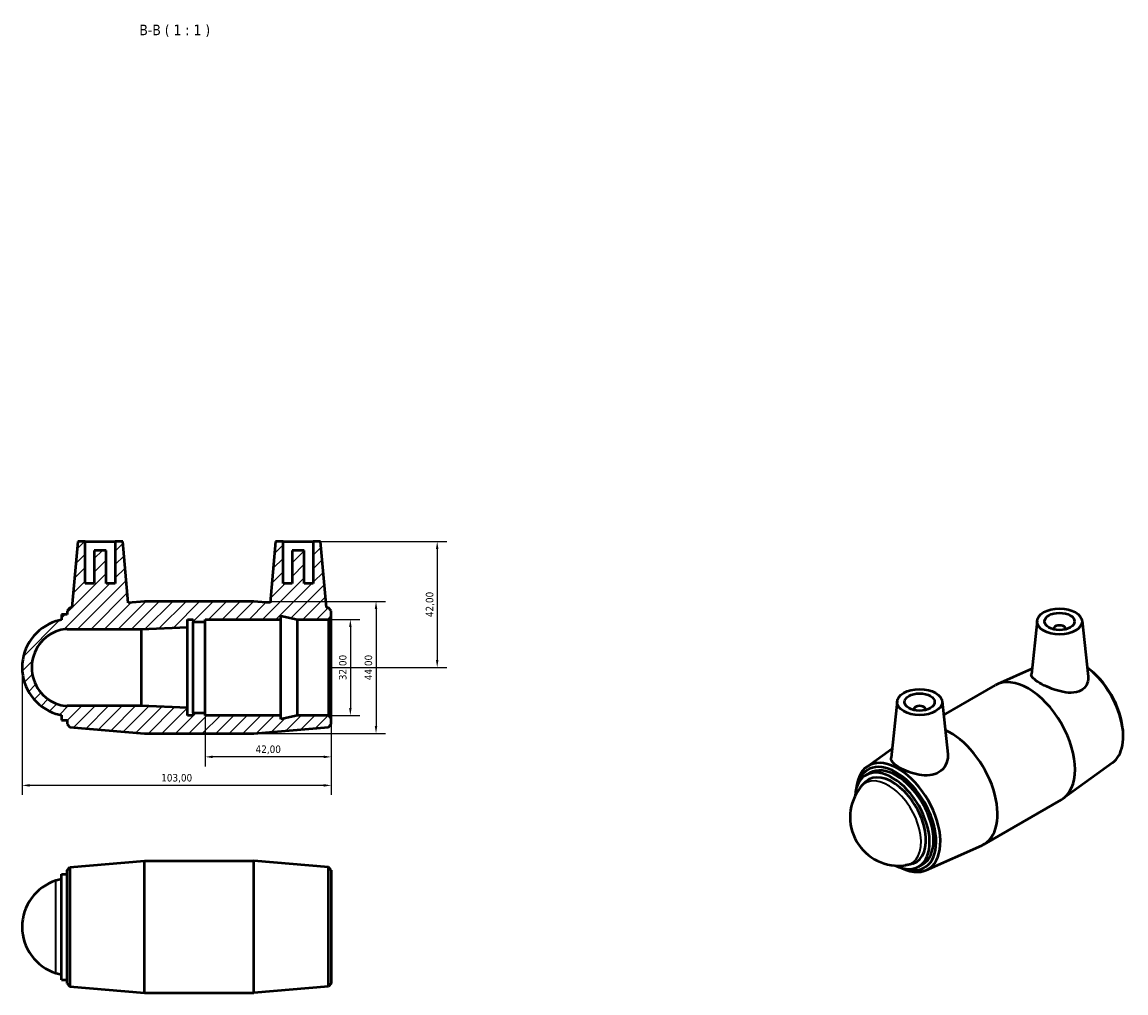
# Model space of a CAD drawing. Header units: millimetres. Extents: x -54 to 1053, y -106 to 979.
# Tile 4 of 4: x 455 to 823, y 656 to 979. Entities that reach past the tile are written whole.
import ezdxf

# ---------------------------------------------------------------- set-up
doc = ezdxf.new("R2010")
doc.units = ezdxf.units.MM
for name, color, linetype, lineweight in [('Dimension (ISO)', 7, 'Continuous', 25), ('Hatch (ISO)', 7, 'Continuous', 18), ('Symbol (ISO)', 7, 'Continuous', 25), ('Visible (ISO)', 7, 'Continuous', 50), ('Visible Narrow (ISO)', 7, 'Continuous', 35)]:
    doc.layers.add(name, color=color, linetype=linetype, lineweight=lineweight)
doc.styles.add('Label Text (ISO)', font='tahoma.ttf')
doc.styles.add('Note Text (ISO)', font='tahoma.ttf')
doc.dimstyles.new('Default (ISO)', dxfattribs={"dimtxt": 2.5, "dimasz": 2.5, "dimexe": 3.174999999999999, "dimexo": 0, "dimgap": 0.762, "dimtad": 1, "dimrnd": 1e-08, "dimzin": 0, "dimtxsty": 'Note Text (ISO)', "dimcen": 0.09, "dimdle": 10, "dimclrd": 256, "dimclre": 256, "dimclrt": 232, "dimazin": 0, "dimtfac": 1.402080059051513, "dimtmove": 0, "dimatfit": 3, "dimfxl": 1, "dimtolj": 1, "dimtzin": 0, "dimlwd": -1, "dimlwe": -1, "dimarcsym": 0})

# ---------------------------------------------------------------- blocks, each defined once
blk = doc.blocks.new('*D12')
at = {"layer": 'Defpoints', "color": 0, "transparency": 16777216}
for p in [(455.0312187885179, 764.2647287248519), (558.0312187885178, 764.2647287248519), (455.0312187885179, 724.9948991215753)]:
    blk.add_point(p, dxfattribs=at)
at = {"layer": 'Dimension (ISO)', "transparency": 16777216}
for p, q in [((455.0312187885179, 764.2647287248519), (455.0312187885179, 721.8198991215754)), ((558.0312187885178, 764.2647287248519), (558.0312187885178, 721.8198991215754)), ((555.5312187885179, 724.9948991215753), (457.5312187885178, 724.9948991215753))]:
    blk.add_line(p, q, dxfattribs=at)
for points in [[(457.5312187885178, 725.411565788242), (457.5312187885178, 724.5782324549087), (455.0312187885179, 724.9948991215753)], [(555.5312187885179, 725.411565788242), (555.5312187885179, 724.5782324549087), (558.0312187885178, 724.9948991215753)]]:
    blk.add_solid(points, dxfattribs=at)
at = {"layer": 'Dimension (ISO)', "color": 232, "true_color": 0xca0064, "transparency": 16777216, "insert": (506.5312187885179, 727.3435344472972), "char_height": 2.5, "attachment_point": 5, "style": 'Note Text (ISO)'}
blk.add_mtext('\\A1;103,00', dxfattribs=at)
blk = doc.blocks.new('*D13')
at = {"layer": 'Defpoints', "color": 0, "transparency": 16777216}
for p in [(516.031218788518, 764.2647287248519), (558.0312187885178, 764.2647287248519), (516.031218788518, 734.4931669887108)]:
    blk.add_point(p, dxfattribs=at)
at = {"layer": 'Dimension (ISO)', "transparency": 16777216}
for p, q in [((516.031218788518, 764.2647287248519), (516.031218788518, 731.3181669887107)), ((558.0312187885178, 764.2647287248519), (558.0312187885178, 731.3181669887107)), ((555.5312187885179, 734.4931669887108), (518.531218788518, 734.4931669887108))]:
    blk.add_line(p, q, dxfattribs=at)
for points in [[(518.531218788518, 734.9098336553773), (518.531218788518, 734.0765003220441), (516.031218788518, 734.4931669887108)], [(555.5312187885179, 734.9098336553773), (555.5312187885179, 734.0765003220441), (558.0312187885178, 734.4931669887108)]]:
    blk.add_solid(points, dxfattribs=at)
at = {"layer": 'Dimension (ISO)', "color": 232, "true_color": 0xca0064, "transparency": 16777216, "insert": (537.0312187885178, 736.8418023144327), "char_height": 2.5, "attachment_point": 5, "style": 'Note Text (ISO)'}
blk.add_mtext('\\A1;42,00', dxfattribs=at)
blk = doc.blocks.new('*D14')
at = {"layer": 'Defpoints', "color": 0, "transparency": 16777216}
for p in [(556.421434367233, 780.2647287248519), (557.0712187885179, 748.2647287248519), (564.3875839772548, 748.2647287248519)]:
    blk.add_point(p, dxfattribs=at)
at = {"layer": 'Dimension (ISO)', "transparency": 16777216}
for p, q in [((556.421434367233, 780.2647287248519), (567.5625839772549, 780.2647287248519)), ((564.3875839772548, 777.7647287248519), (564.3875839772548, 750.7647287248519)), ((557.0712187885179, 748.2647287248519), (567.5625839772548, 748.2647287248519))]:
    blk.add_line(p, q, dxfattribs=at)
for points in [[(563.9709173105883, 777.7647287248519), (564.8042506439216, 777.7647287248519), (564.3875839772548, 780.2647287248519)], [(563.9709173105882, 750.7647287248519), (564.8042506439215, 750.7647287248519), (564.3875839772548, 748.2647287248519)]]:
    blk.add_solid(points, dxfattribs=at)
at = {"layer": 'Dimension (ISO)', "color": 232, "true_color": 0xca0064, "transparency": 16777216, "insert": (562.0389486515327, 764.264728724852), "char_height": 2.5, "attachment_point": 5, "rotation": 90, "style": 'Note Text (ISO)'}
blk.add_mtext('\\A1;32,00', dxfattribs=at)
blk = doc.blocks.new('*D15')
at = {"layer": 'Defpoints', "color": 0, "transparency": 16777216}
for p in [(546.9912187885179, 806.264728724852), (557.0712187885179, 764.2647287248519), (593.3140117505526, 764.2647287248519)]:
    blk.add_point(p, dxfattribs=at)
at = {"layer": 'Dimension (ISO)', "transparency": 16777216}
for p, q in [((546.9912187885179, 806.264728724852), (596.4890117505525, 806.264728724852)), ((593.3140117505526, 803.7647287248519), (593.3140117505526, 766.7647287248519)), ((557.0712187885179, 764.2647287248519), (596.4890117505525, 764.2647287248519))]:
    blk.add_line(p, q, dxfattribs=at)
for points in [[(592.897345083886, 803.7647287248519), (593.7306784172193, 803.7647287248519), (593.3140117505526, 806.264728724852)], [(592.8973450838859, 766.7647287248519), (593.7306784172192, 766.7647287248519), (593.3140117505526, 764.2647287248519)]]:
    blk.add_solid(points, dxfattribs=at)
at = {"layer": 'Dimension (ISO)', "color": 232, "true_color": 0xca0064, "transparency": 16777216, "insert": (590.9653764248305, 785.264728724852), "char_height": 2.5, "attachment_point": 5, "rotation": 90, "style": 'Note Text (ISO)'}
blk.add_mtext('\\A1;42,00', dxfattribs=at)
blk = doc.blocks.new('*D16')
at = {"layer": 'Defpoints', "color": 0, "transparency": 16777216}
for p in [(514.031218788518, 786.2647287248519), (514.031218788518, 742.2647287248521), (572.9338916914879, 742.2647287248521)]:
    blk.add_point(p, dxfattribs=at)
at = {"layer": 'Dimension (ISO)', "transparency": 16777216}
for p, q in [((514.031218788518, 786.2647287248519), (576.108891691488, 786.2647287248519)), ((572.933891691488, 783.7647287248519), (572.9338916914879, 744.7647287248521)), ((514.031218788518, 742.2647287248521), (576.1088916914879, 742.2647287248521))]:
    blk.add_line(p, q, dxfattribs=at)
for points in [[(572.5172250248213, 783.7647287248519), (573.3505583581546, 783.7647287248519), (572.933891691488, 786.2647287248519)], [(572.5172250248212, 744.7647287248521), (573.3505583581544, 744.7647287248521), (572.9338916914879, 742.2647287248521)]]:
    blk.add_solid(points, dxfattribs=at)
at = {"layer": 'Dimension (ISO)', "color": 232, "true_color": 0xca0064, "transparency": 16777216, "insert": (570.5860958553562, 764.2647287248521), "char_height": 2.5, "attachment_point": 5, "rotation": 90, "style": 'Note Text (ISO)'}
blk.add_mtext('\\A1;44,00', dxfattribs=at)

msp = doc.modelspace()

# ---------------------------------------------------------------- hatches: boundary and pattern name
at = {"layer": 'Hatch (ISO)'}
h = msp.add_hatch(dxfattribs=at)
h.set_pattern_fill('ANSI31', color=256, scale=25.4, style=0)
h.set_pattern_definition([(45, (-1.137e-13, -652.874920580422), (-2.245064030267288, 2.245064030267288), [])])
edge = h.paths.add_edge_path()
edge.add_ellipse((470.0312187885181, 767.9960629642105), major_axis=(-1.854000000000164, 12.12777158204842), ratio=1, start_angle=0, end_angle=8.900147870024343)
edge.add_ellipse((471.2142795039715, 764.2647287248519), major_axis=(-4.891060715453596, 15.42624319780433), ratio=1, start_angle=0, end_angle=144.8164139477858)
edge.add_ellipse((470.031218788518, 760.5333944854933), major_axis=(-3.708000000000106, -11.69490895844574), ratio=1, start_angle=2.07e-14, end_angle=8.900147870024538)
edge.add_line((468.1772187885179, 748.4056229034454), (468.1772187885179, 746.6647287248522))
edge.add_line((468.1772187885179, 746.664728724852), (470.031218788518, 746.664728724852))
edge.add_line((470.0312187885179, 746.664728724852), (470.0312187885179, 745.424728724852))
edge.add_line((470.0312187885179, 745.4247287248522), (470.9877341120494, 744.3830070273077))
edge.add_line((470.9877341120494, 744.3830070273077), (495.7812187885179, 742.2647287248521))
edge.add_line((495.7812187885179, 742.2647287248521), (532.281218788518, 742.2647287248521))
edge.add_line((532.281218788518, 742.2647287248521), (557.0747034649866, 744.3830070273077))
edge.add_line((557.0747034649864, 744.3830070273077), (558.0312187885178, 745.4247287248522))
edge.add_line((558.0312187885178, 745.4247287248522), (558.0312187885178, 747.3047287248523))
edge.add_line((558.0312187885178, 747.3047287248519), (557.0712187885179, 748.2647287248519))
edge.add_line((557.0712187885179, 748.2647287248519), (546.8312187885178, 748.2647287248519))
edge.add_line((546.8312187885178, 748.2647287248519), (541.2312187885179, 747.0744119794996))
edge.add_line((541.2312187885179, 747.0744119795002), (541.2312187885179, 748.2647287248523))
edge.add_line((541.2312187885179, 748.2647287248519), (516.031218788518, 748.2647287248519))
edge.add_line((516.031218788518, 748.2647287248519), (516.031218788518, 749.0647287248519))
edge.add_line((516.031218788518, 749.0647287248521), (512.031218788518, 749.0647287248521))
edge.add_line((512.0312187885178, 749.0647287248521), (512.0312187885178, 748.2647287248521))
edge.add_line((512.0312187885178, 748.2647287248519), (510.1772187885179, 748.2647287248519))
edge.add_line((510.1772187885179, 748.2647287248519), (510.1772187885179, 750.8247287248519))
edge.add_line((510.1772187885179, 750.824728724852), (494.7272187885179, 751.4647287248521))
edge.add_line((494.727218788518, 751.4647287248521), (470.0312189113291, 751.4647287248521))
edge.add_ellipse((470.0312187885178, 760.5333944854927), major_axis=(1.228112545e-07, -9.068665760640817), ratio=1, start_angle=342.40820619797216, end_angle=360, ccw=False)
edge.add_ellipse((471.2142795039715, 764.2647287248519), major_axis=(-3.923913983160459, -12.37589449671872), ratio=1, start_angle=215.1835860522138, end_angle=360, ccw=False)
edge.add_ellipse((470.0312187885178, 767.9960629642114), major_axis=(-2.740853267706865, 8.644560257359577), ratio=1, start_angle=342.4082061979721, end_angle=360, ccw=False)
edge.add_line((470.0312189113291, 777.0647287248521), (494.7272187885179, 777.0647287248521))
edge.add_line((494.727218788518, 777.0647287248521), (510.1772187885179, 777.7047287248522))
edge.add_line((510.1772187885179, 777.7047287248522), (510.1772187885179, 780.2647287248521))
edge.add_line((510.1772187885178, 780.2647287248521), (512.0312187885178, 780.2647287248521))
edge.add_line((512.0312187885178, 780.2647287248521), (512.0312187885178, 779.4647287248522))
edge.add_line((512.0312187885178, 779.4647287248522), (516.0312187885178, 779.4647287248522))
edge.add_line((516.031218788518, 779.4647287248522), (516.031218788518, 780.2647287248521))
edge.add_line((516.031218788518, 780.2647287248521), (541.231218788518, 780.2647287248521))
edge.add_line((541.2312187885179, 780.2647287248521), (541.2312187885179, 781.4550454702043))
edge.add_line((541.2312187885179, 781.4550454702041), (546.8312187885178, 780.2647287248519))
edge.add_line((546.8312187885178, 780.2647287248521), (557.0712187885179, 780.2647287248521))
edge.add_line((557.0712187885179, 780.2647287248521), (558.031218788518, 781.2247287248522))
edge.add_line((558.0312187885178, 781.2247287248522), (558.0312187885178, 783.1047287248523))
edge.add_line((558.0312187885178, 783.104728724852), (557.0747034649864, 784.1464504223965))
edge.add_line((557.0747034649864, 784.1464504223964), (556.4214343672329, 784.2022637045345))
edge.add_line((556.421434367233, 784.2022637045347), (554.491218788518, 806.2647287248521))
edge.add_line((554.4912187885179, 806.2647287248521), (551.9912187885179, 806.2647287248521))
edge.add_line((551.9912187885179, 806.2647287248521), (551.9912187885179, 792.2647287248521))
edge.add_line((551.9912187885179, 792.2647287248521), (548.9912187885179, 792.2647287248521))
edge.add_line((548.9912187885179, 792.2647287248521), (548.9912187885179, 803.264728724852))
edge.add_line((548.9912187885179, 803.2647287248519), (544.9912187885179, 803.2647287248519))
edge.add_line((544.991218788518, 803.2647287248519), (544.991218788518, 792.2647287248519))
edge.add_line((544.9912187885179, 792.2647287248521), (541.9912187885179, 792.2647287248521))
edge.add_line((541.9912187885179, 792.2647287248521), (541.9912187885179, 806.2647287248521))
edge.add_line((541.9912187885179, 806.2647287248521), (539.4912187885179, 806.2647287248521))
edge.add_line((539.4912187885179, 806.2647287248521), (537.7009344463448, 785.801685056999))
edge.add_line((537.7009344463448, 785.801685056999), (532.2812187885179, 786.2647287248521))
edge.add_line((532.281218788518, 786.2647287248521), (495.7812187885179, 786.2647287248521))
edge.add_line((495.7812187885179, 786.2647287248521), (490.361503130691, 785.801685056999))
edge.add_line((490.3615031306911, 785.801685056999), (488.571218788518, 806.2647287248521))
edge.add_line((488.571218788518, 806.2647287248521), (486.0712187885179, 806.2647287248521))
edge.add_line((486.0712187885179, 806.2647287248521), (486.0712187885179, 792.2647287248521))
edge.add_line((486.0712187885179, 792.2647287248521), (483.0712187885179, 792.2647287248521))
edge.add_line((483.0712187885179, 792.2647287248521), (483.0712187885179, 803.264728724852))
edge.add_line((483.0712187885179, 803.2647287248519), (479.0712187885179, 803.2647287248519))
edge.add_line((479.0712187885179, 803.2647287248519), (479.0712187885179, 792.2647287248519))
edge.add_line((479.0712187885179, 792.2647287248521), (476.0712187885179, 792.2647287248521))
edge.add_line((476.071218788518, 792.2647287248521), (476.071218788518, 806.2647287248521))
edge.add_line((476.071218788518, 806.2647287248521), (473.5712187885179, 806.2647287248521))
edge.add_line((473.5712187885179, 806.2647287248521), (471.6410032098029, 784.2022637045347))
edge.add_line((471.6410032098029, 784.2022637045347), (470.9877341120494, 784.1464504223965))
edge.add_line((470.9877341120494, 784.1464504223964), (470.0312187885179, 783.1047287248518))
edge.add_line((470.0312187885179, 783.104728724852), (470.0312187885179, 781.864728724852))
edge.add_line((470.0312187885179, 781.8647287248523), (468.1772187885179, 781.8647287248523))
edge.add_line((468.1772187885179, 781.8647287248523), (468.1772187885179, 780.1238345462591))

# ---------------------------------------------------------------- linework, layer by layer
at = {"layer": 'Visible (ISO)'}
for p, q in [((473.5712187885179, 806.264728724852), (471.6410032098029, 784.2022637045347)), ((476.071218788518, 806.264728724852), (473.5712187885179, 806.264728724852)), ((476.071218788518, 792.2647287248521), (476.071218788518, 806.264728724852)), ((476.071218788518, 806.264728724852), (486.0712187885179, 806.264728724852)), ((488.571218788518, 806.264728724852), (486.0712187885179, 806.264728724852)), ((486.0712187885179, 806.264728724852), (486.0712187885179, 792.2647287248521)), ((490.3615031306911, 785.8016850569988), (488.571218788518, 806.264728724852)), ((539.4912187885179, 806.264728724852), (537.7009344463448, 785.8016850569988)), ((541.9912187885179, 806.264728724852), (539.4912187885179, 806.264728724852)), ((541.9912187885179, 792.2647287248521), (541.9912187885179, 806.264728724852)), ((541.9912187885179, 806.264728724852), (551.9912187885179, 806.264728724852)), ((554.4912187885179, 806.264728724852), (551.9912187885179, 806.264728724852)), ((551.9912187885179, 806.264728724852), (551.9912187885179, 792.2647287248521)), ((556.421434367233, 784.2022637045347), (554.4912187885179, 806.264728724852)), ((483.0712187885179, 803.2647287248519), (479.0712187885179, 803.2647287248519)), ((479.0712187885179, 803.2647287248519), (479.0712187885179, 792.2647287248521)), ((483.0712187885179, 792.2647287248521), (483.0712187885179, 803.2647287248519)), ((548.9912187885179, 803.2647287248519), (544.991218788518, 803.2647287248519)), ((544.991218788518, 803.2647287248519), (544.991218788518, 792.2647287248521)), ((548.9912187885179, 792.2647287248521), (548.9912187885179, 803.2647287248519)), ((479.0712187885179, 792.2647287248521), (476.071218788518, 792.2647287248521)), ((486.0712187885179, 792.2647287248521), (483.0712187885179, 792.2647287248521)), ((544.991218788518, 792.2647287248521), (541.9912187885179, 792.2647287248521)), ((551.9912187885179, 792.2647287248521), (548.9912187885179, 792.2647287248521)), ((470.9877341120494, 784.1464504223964), (470.0312187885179, 783.1047287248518)), ((471.6410032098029, 784.2022637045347), (470.9877341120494, 784.1464504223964)), ((495.7812187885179, 786.2647287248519), (490.3615031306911, 785.8016850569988)), ((532.281218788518, 786.2647287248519), (495.7812187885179, 786.2647287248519)), ((537.7009344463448, 785.8016850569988), (532.281218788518, 786.2647287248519)), ((557.0747034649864, 784.1464504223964), (556.421434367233, 784.2022637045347)), ((558.0312187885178, 783.1047287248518), (557.0747034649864, 784.1464504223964)), ((470.0312187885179, 781.8647287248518), (468.1772187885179, 781.8647287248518)), ((468.1772187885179, 781.8647287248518), (468.1772187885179, 780.1238345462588)), ((470.0312187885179, 783.1047287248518), (470.0312187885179, 781.8647287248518)), ((510.1772187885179, 777.7047287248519), (510.1772187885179, 780.2647287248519)), ((510.1772187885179, 780.2647287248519), (512.0312187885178, 780.2647287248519)), ((512.0312187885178, 780.2647287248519), (512.0312187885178, 779.4647287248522)), ((516.031218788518, 779.4647287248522), (516.031218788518, 780.2647287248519)), ((516.031218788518, 780.2647287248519), (541.2312187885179, 780.2647287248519)), ((541.2312187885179, 780.2647287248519), (541.2312187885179, 781.4550454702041)), ((541.2312187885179, 781.4550454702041), (546.8312187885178, 780.2647287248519)), ((541.2312187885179, 748.2647287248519), (541.2312187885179, 780.2647287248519)), ((546.8312187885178, 780.2647287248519), (557.0712187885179, 780.2647287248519)), ((546.8312187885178, 748.2647287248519), (546.8312187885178, 780.2647287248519)), ((557.0712187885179, 780.2647287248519), (558.0312187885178, 781.2247287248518)), ((557.0712187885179, 780.2647287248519), (557.0712187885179, 748.2647287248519)), ((558.0312187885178, 781.2247287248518), (558.0312187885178, 783.1047287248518)), ((558.0312187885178, 747.3047287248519), (558.0312187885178, 781.2247287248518)), ((793.1525096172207, 779.8578783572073), (791.2376520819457, 761.9982974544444)), ((808.1240001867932, 779.8578783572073), (810.1213465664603, 761.2289367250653)), ((470.0312189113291, 777.0647287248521), (494.727218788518, 777.0647287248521)), ((494.727218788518, 777.0647287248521), (510.1772187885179, 777.7047287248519)), ((494.727218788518, 777.0647287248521), (494.727218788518, 751.464728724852)), ((510.1772187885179, 750.824728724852), (510.1772187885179, 777.7047287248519)), ((512.0312187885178, 779.4647287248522), (516.031218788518, 779.4647287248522)), ((512.0312187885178, 749.0647287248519), (512.0312187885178, 779.4647287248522)), ((516.031218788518, 749.0647287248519), (516.031218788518, 779.4647287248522)), ((798.638254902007, 776.9527922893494), (798.638254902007, 777.1390807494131)), ((802.638254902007, 776.9527922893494), (802.638254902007, 777.1390807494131)), ((791.428583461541, 763.7790849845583), (779.9452492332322, 758.6789370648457)), ((762.0068733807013, 748.3954632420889), (779.2580054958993, 758.3297295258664)), ((494.727218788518, 751.464728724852), (470.0312189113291, 751.464728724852)), ((510.1772187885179, 750.824728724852), (494.727218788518, 751.464728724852)), ((510.1772187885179, 748.2647287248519), (510.1772187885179, 750.824728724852)), ((746.5400306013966, 753.0155369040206), (744.5231561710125, 734.2044601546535)), ((752.0257758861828, 750.2967392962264), (752.0257758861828, 750.1104508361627)), ((756.0257758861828, 750.2967392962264), (756.0257758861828, 750.1104508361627)), ((761.511521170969, 753.0155369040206), (763.3960367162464, 735.4389510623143)), ((468.1772187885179, 748.4056229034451), (468.1772187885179, 746.664728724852)), ((468.1772187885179, 746.664728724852), (470.0312187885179, 746.664728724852)), ((470.0312187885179, 746.664728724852), (470.0312187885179, 745.4247287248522)), ((512.0312187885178, 748.2647287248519), (510.1772187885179, 748.2647287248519)), ((516.031218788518, 749.0647287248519), (512.0312187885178, 749.0647287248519)), ((512.0312187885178, 749.0647287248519), (512.0312187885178, 748.2647287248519)), ((516.031218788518, 748.2647287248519), (516.031218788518, 749.0647287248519)), ((541.2312187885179, 748.2647287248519), (516.031218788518, 748.2647287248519)), ((546.8312187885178, 748.2647287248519), (541.2312187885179, 747.0744119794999)), ((541.2312187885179, 747.0744119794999), (541.2312187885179, 748.2647287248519)), ((557.0712187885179, 748.2647287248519), (546.8312187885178, 748.2647287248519)), ((558.0312187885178, 747.3047287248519), (557.0712187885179, 748.2647287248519)), ((558.0312187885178, 745.4247287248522), (558.0312187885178, 747.3047287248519)), ((470.0312187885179, 745.4247287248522), (470.9877341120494, 744.3830070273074)), ((470.9877341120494, 744.3830070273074), (495.7812187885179, 742.2647287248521)), ((532.281218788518, 742.2647287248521), (557.0747034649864, 744.3830070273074)), ((557.0747034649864, 744.3830070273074), (558.0312187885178, 745.4247287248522)), ((821.7077991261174, 743.5581142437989), (821.7647975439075, 742.8262466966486)), ((495.7812187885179, 742.2647287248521), (532.281218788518, 742.2647287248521)), ((736.3893683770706, 731.1568534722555), (744.8539431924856, 737.2896596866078)), ((818.2746624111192, 732.510290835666), (801.8624053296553, 720.6191806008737)), ((736.1253741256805, 728.4138883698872), (737.4363500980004, 729.168829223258)), ((775.4060252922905, 705.337414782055), (801.2154228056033, 720.200058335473)), ((756.1962228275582, 696.7616950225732), (774.7187815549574, 704.9882072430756)), ((470.9877341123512, 697.7428268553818), (495.7812187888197, 699.8611051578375)), ((495.7812187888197, 655.8611051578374), (495.7812187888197, 699.8611051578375)), ((495.7812187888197, 699.8611051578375), (532.2812187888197, 699.8611051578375)), ((532.2812187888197, 655.8611051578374), (532.2812187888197, 699.8611051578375)), ((557.074703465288, 697.7428268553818), (532.2812187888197, 699.8611051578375)), ((468.1772187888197, 660.2611051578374), (468.1772187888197, 695.4611051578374)), ((468.1772187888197, 695.4611051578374), (470.0312187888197, 695.4611051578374)), ((470.0312187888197, 696.7011051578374), (470.9877341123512, 697.7428268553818)), ((470.0312187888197, 659.0211051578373), (470.0312187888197, 696.7011051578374)), ((470.9877341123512, 697.7428268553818), (470.9877341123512, 657.979383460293)), ((557.074703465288, 657.979383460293), (557.074703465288, 697.7428268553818)), ((558.0312187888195, 696.7011051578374), (557.074703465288, 697.7428268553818)), ((558.0312187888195, 696.7011051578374), (558.0312187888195, 659.0211051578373)), ((753.6913079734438, 697.9101514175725), (755.0022839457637, 698.6650922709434)), ((468.1772187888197, 660.2611051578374), (470.0312187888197, 660.2611051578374)), ((470.0312187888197, 659.0211051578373), (470.9877341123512, 657.979383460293)), ((558.0312187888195, 659.0211051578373), (557.074703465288, 657.979383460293)), ((470.9877341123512, 657.979383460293), (495.7812187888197, 655.8611051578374)), ((495.7812187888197, 655.8611051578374), (532.2812187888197, 655.8611051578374)), ((557.074703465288, 657.979383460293), (532.2812187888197, 655.8611051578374))]:
    msp.add_line(p, q, dxfattribs=at)
for centre, radius, start, end in [((471.2142795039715, 764.2647287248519), 16.18306071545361, 107.5917930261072, 252.4082069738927), ((470.0312187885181, 767.9960629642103), 12.26866576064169, 98.69164515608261, 107.5917930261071), ((471.2142795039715, 764.2647287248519), 12.98306071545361, 107.5917930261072, 252.408206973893), ((470.0312187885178, 767.996062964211), 9.068665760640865, 89.99999922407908, 107.5917930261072), ((470.0312187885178, 760.5333944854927), 9.068665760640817, 252.4082069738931, 270.000000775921), ((470.031218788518, 760.5333944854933), 12.26866576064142, 252.4082069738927, 261.3083548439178), ((747.055867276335, 714.3986979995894), 16.18306071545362, 141.6761120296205, 278.1958724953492), ((471.2142795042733, 677.8611051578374), 16.18306071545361, 107.5917930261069, 252.4082069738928), ((470.0312187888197, 681.5924393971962), 12.268665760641, 98.6916451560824, 107.5917930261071), ((470.0312187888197, 674.1297709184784), 12.268665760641, 252.4082069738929, 261.3083548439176)]:
    msp.add_arc(centre, radius, start, end, dxfattribs=at)
for centre, major_axis, ratio in [((800.638254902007, 779.5917221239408), (7.5, 4.452e-13), 0.5758617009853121), ((800.638254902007, 779.5917221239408), (5, 0), 0.5758617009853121), ((754.0257758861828, 752.7493806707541), (7.5, 3e-16), 0.5758617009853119), ((754.0257758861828, 752.7493806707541), (5, 0), 0.5758617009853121)]:
    msp.add_ellipse(centre, major_axis=major_axis, ratio=ratio, dxfattribs=at)
for centre, major_axis, ratio, start_param, end_param in [((800.638254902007, 777.1390807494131), (-1.999999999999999, 1e-16), 0.5758617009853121, 2.972903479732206, 6.451874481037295), ((790.2367141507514, 739.2648939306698), (-10.97870865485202, 19.06483559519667), 0.578093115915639, 3.14159267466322, 6.283185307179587), ((808.4447137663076, 749.7501835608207), (-9.401766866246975, 16.32643193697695), 0.5780931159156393, 4.022919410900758, 5.398390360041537), ((807.7683552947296, 749.3606946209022), (9.921619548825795, -17.22917070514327), 0.5780931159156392, 0.0605667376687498, 2.213511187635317), ((754.0257758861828, 750.2967392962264), (-1.999999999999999, 1e-16), 0.5758617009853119, 2.972903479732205, 6.451874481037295), ((764.4273166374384, 724.4022503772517), (10.97870865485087, -19.06483559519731), 0.578093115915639, 6.222618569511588, 8.76234589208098), ((746.8956754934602, 714.3064496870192), (9.921619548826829, -17.22917070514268), 0.5780931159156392, 5.58616598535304, 10.12179728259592), ((746.2193170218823, 713.9169607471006), (-9.401766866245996, 16.32643193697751), 0.578093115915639, 2.585701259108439, 6.839076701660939), ((746.2193170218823, 713.9169607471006), (-8.782966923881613, 15.25186847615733), 0.578093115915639, 3.141592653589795, 6.283185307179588), ((744.9083410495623, 713.1620198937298), (-8.782966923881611, 15.25186847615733), 0.5780931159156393, 2.436119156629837, 6.988658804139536), ((744.9083410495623, 713.1620198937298), (-7.914204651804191, 13.74323841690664), 0.578093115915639, 3.033073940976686, 6.391704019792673)]:
    msp.add_ellipse(centre, major_axis=major_axis, ratio=ratio, start_param=start_param, end_param=end_param, dxfattribs=at)
for points, knots in [([(807.7077366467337, 756.5588997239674), (806.847724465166, 756.1014415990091), (805.7522055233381, 755.8596998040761), (803.364702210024, 755.830888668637), (802.0710932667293, 756.0344398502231), (799.6741255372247, 756.632529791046), (798.4034200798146, 757.063115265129), (796.0371268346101, 758.036624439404), (794.9413498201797, 758.5769211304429), (793.1967138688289, 759.5815901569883), (792.4528481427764, 760.1006732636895), (791.4734317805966, 761.0538301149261), (791.2360366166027, 761.491702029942), (791.2315209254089, 761.9189637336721), (791.2335152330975, 761.9585808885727), (791.2379425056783, 761.9982322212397)], [0, 0, 0, 0, 0.3812361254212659, 0.3812361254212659, 0.7624722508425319, 0.7624722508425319, 1.132565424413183, 1.132565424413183, 1.502658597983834, 1.502658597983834, 1.872751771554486, 1.872751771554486, 2.242844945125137, 2.242844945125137, 2.280636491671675, 2.280636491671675, 2.280636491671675, 2.280636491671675]), ([(810.1209128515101, 761.2288833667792), (810.1326893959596, 761.1213877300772), (810.140914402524, 761.0144722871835), (810.1826246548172, 760.0707190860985), (810.0029291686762, 759.1713811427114), (809.1604913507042, 757.6214840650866), (808.4960540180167, 756.9782219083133), (807.7077366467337, 756.5588997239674)], [5.06924217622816, 5.06924217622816, 5.06924217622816, 5.06924217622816, 5.113458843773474, 5.113458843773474, 5.462913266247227, 5.462913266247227, 5.81236768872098, 5.81236768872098, 5.81236768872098, 5.81236768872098]), ([(760.4725076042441, 729.3579403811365), (759.6194606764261, 728.8320637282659), (758.5529952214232, 728.4785652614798), (756.253953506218, 728.2194045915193), (755.0208940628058, 728.3051910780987), (752.7247247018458, 728.7080775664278), (751.4982824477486, 729.0553682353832), (749.230009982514, 729.8999007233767), (748.1880048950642, 730.3941378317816), (746.5272081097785, 731.3505270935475), (745.8029942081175, 731.8733878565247), (744.817835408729, 732.9023818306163), (744.5557593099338, 733.4122718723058), (744.510610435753, 733.9965447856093), (744.5124595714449, 734.0996167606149), (744.5242127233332, 734.2044204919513)], [0, 0, 0, 0, 0.3494544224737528, 0.3494544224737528, 0.6989088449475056, 0.6989088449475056, 1.05121704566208, 1.05121704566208, 1.403525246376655, 1.403525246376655, 1.75583344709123, 1.75583344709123, 2.108141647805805, 2.108141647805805, 2.181959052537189, 2.181959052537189, 2.181959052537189, 2.181959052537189]), ([(763.3948955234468, 735.438723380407), (763.4188548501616, 735.2204574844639), (763.4311848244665, 735.0027177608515), (763.4363121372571, 733.7861490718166), (763.1950044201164, 732.6986981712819), (762.1797202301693, 730.7679743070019), (761.403136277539, 729.931643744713), (760.4725076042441, 729.3579403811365)], [4.96800145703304, 4.96800145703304, 4.96800145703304, 4.96800145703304, 5.049895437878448, 5.049895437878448, 5.431131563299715, 5.431131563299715, 5.81236768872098, 5.81236768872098, 5.81236768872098, 5.81236768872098]), ([(734.3599664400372, 724.4339137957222), (734.465115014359, 724.5669409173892), (734.5735629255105, 724.6990664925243), (734.7970362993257, 724.9610021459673), (734.9120619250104, 725.0908119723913), (735.148609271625, 725.3475842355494), (735.2701311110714, 725.4745463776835), (735.5195244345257, 725.725080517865), (735.6473959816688, 725.848652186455), (735.90927450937, 726.0918611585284), (736.0432814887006, 726.2114981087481), (736.1802147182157, 726.3289001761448)], [5.273158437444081, 5.273158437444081, 5.273158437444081, 5.273158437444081, 5.29676717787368, 5.29676717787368, 5.320375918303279, 5.320375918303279, 5.343984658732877, 5.343984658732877, 5.367593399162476, 5.367593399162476, 5.391202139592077, 5.391202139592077, 5.391202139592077, 5.391202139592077]), ([(751.9155153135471, 699.0041092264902), (751.7452421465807, 698.9446028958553), (751.5745047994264, 698.88874925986), (751.2327062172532, 698.7843237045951), (751.0616452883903, 698.7357516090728), (750.7197778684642, 698.6458013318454), (750.5489716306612, 698.604422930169), (750.2081566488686, 698.528714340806), (750.0381481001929, 698.4943839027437), (749.6994295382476, 698.4325747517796), (749.530719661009, 698.405095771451), (749.3628860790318, 698.3809229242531)], [2.466646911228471, 2.466646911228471, 2.466646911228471, 2.466646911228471, 2.49025565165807, 2.49025565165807, 2.51386439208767, 2.51386439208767, 2.537473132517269, 2.537473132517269, 2.561081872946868, 2.561081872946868, 2.584690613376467, 2.584690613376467, 2.584690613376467, 2.584690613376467])]:
    msp.add_open_spline(points, degree=3, knots=knots, dxfattribs=at)
at = {"layer": 'Visible Narrow (ISO)'}
msp.add_line((466.3232187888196, 662.6247846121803), (466.3232187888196, 693.0974257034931), dxfattribs=at)
msp.add_ellipse((743.5973650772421, 712.4070790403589), major_axis=(-7.698192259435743, 13.36812683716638), ratio=0.5780931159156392, start_param=2.915030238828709, end_param=6.509747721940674, dxfattribs=at)

# ---------------------------------------------------------------- texts
at = {"layer": 'Symbol (ISO)', "insert": (494.0923219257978, 974.2647287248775), "char_height": 3.499999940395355, "attachment_point": 7, "style": 'Label Text (ISO)'}
msp.add_mtext('B-B ( 1 : 1 )', dxfattribs=at)

# ---------------------------------------------------------------- dimensions: what is measured, and where the dimension line sits
at = {"layer": 'Dimension (ISO)'}
for base, p1, p2, picture, middle in [((593.3140117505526, 764.2647287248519), (546.9912187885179, 806.264728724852), (557.0712187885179, 764.2647287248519), '*D15', (590.9653764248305, 785.264728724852)), ((572.9338916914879, 742.2647287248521), (514.031218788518, 786.2647287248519), (514.031218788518, 742.2647287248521), '*D16', (570.5860958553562, 764.2647287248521)), ((564.3875839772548, 748.2647287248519), (556.421434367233, 780.2647287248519), (557.0712187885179, 748.2647287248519), '*D14', (562.0389486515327, 764.264728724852))]:
    dim = msp.add_linear_dim(base=base, p1=p1, p2=p2, angle=90, dimstyle='Default (ISO)', dxfattribs=at)
    dim.commit()
    dim.dimension.update_dxf_attribs({"geometry": picture, "text_midpoint": middle})
for base, p2, picture, middle in [((455.0312187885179, 724.9948991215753), (455.0312187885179, 764.2647287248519), '*D12', (506.5312187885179, 727.3435344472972)), ((516.031218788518, 734.4931669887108), (516.031218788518, 764.2647287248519), '*D13', (537.0312187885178, 736.8418023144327))]:
    dim = msp.add_linear_dim(base=base, p1=(558.0312187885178, 764.2647287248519), p2=p2, dimstyle='Default (ISO)', dxfattribs=at)
    dim.commit()
    dim.dimension.update_dxf_attribs({"geometry": picture, "text_midpoint": middle})

doc.saveas('drawing.dxf')
